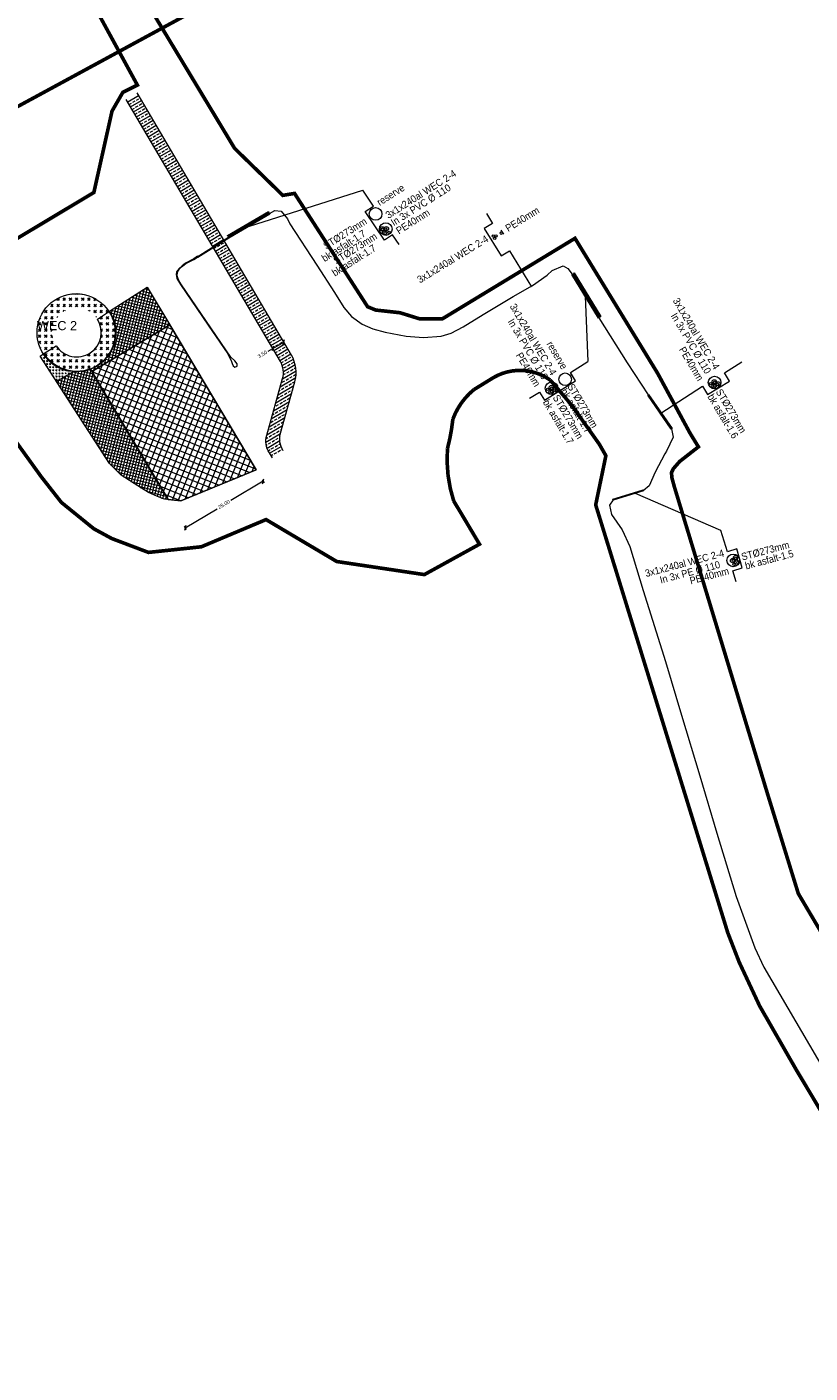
# Model space of a CAD drawing. Header units: metres. Extents: x 68442 to 71740, y 407111 to 411160.
# Tile 166 of 186: x 69482 to 69698, y 410418 to 410789. Entities that reach past the tile are written whole.
import ezdxf

# ---------------------------------------------------------------- set-up
doc = ezdxf.new("R2010")
doc.units = ezdxf.units.M
doc.linetypes.add('XX-CENTER', pattern=[8, 5, -1, 1, -1])
doc.layers.get('0').update_dxf_attribs({"lineweight": 0})
doc.layers.get('Defpoints').update_dxf_attribs({"lineweight": 0})
for name, color, linetype, lineweight in [('- van den heuvel - hs', 1, 'Continuous', 0), ('- van den heuvel - pe 40mm', 3, 'Continuous', 0), ('- van den heuvel -aanpeillijntjes en ge-explodeerde maatvoering', 7, 'Continuous', 0), ('- van den heuvel -kabel', 150, 'Continuous', 0), ('- van den heuvel -pe 110mm', 7, 'Continuous', 0), ('- van den heuvel -staal 273mm', 7, 'Continuous', 0), ('- van den heuvel -txt', 7, 'Continuous', 0), ('-REVISIE 33kV', 1, 'Continuous', 0), ('-revisie mantelbuizen', 7, 'Continuous', 0), ('MACG_alg_werkgrens', 3, 'XX-CENTER', 0), ('RS AB Boring', 30, 'Continuous', 0), ('RS AB Kabel', 224, 'Continuous', 0), ('RS AB Mantelbuis', 1, 'Continuous', 0)]:
    doc.layers.add(name, color=color, linetype=linetype, lineweight=lineweight)
for name, color, linetype, lineweight, transparency in [('MACG_n_maatvoering', 3, 'Continuous', 0, 0.8), ('MACG_n_vhr_arc_craneplatform_18', 150, 'Continuous', 0, 0.8), ('MACG_n_vhr_arc_craneplatform_18_temp', 34, 'Continuous', 0, 0.8), ('MACG_n_vhr_arc_fietspad', 10, 'Continuous', 0, 0.8), ('MACG_n_vhr_arc_gravel', 34, 'Continuous', 0, 0.8), ('MACG_n_vhr_kant_', 7, 'Continuous', 0, 0.8)]:
    doc.layers.add(name, color=color, linetype=linetype, lineweight=lineweight, transparency=transparency)
doc.styles.add('Arial', font='arial.ttf')
doc.styles.add('MACG_standaard', font='arial.ttf', dxfattribs={"height": 2})
doc.styles.get("Standard").update_dxf_attribs({"font": 'arial.ttf'})
doc.dimstyles.new('MACG_standaard', dxfattribs={"dimscale": 0, "dimtxt": 2, "dimasz": 2, "dimexe": 1, "dimexo": 0.1, "dimgap": 1, "dimtad": 0, "dimzin": 1, "dimtxsty": 'MACG_standaard', "dimcen": 0, "dimclrd": 256, "dimclre": 256, "dimclrt": 256, "dimazin": 0, "dimtfac": 1, "dimtofl": 0, "dimtmove": 1, "dimatfit": 3, "dimfxl": 1, "dimfxlon": 1, "dimtfill": 1, "dimlwd": -1, "dimlwe": -1, "dimarcsym": 0})

# ---------------------------------------------------------------- blocks, each defined once
blk = doc.blocks.new('_Oblique')
at = {"color": 0, "linetype": 'ByBlock', "lineweight": -2}
blk.add_line((-0.5, -0.5), (0.5, 0.5), dxfattribs=at)
blk = doc.blocks.new('*D173')
at = {"layer": 'Defpoints', "color": 0, "transparency": 16777216}
for p in [(69545.4, 410667.15), (69547.28, 410664), (69523, 410655.9)]:
    blk.add_point(p, dxfattribs=at)
at = {"layer": 'MACG_n_maatvoering', "transparency": 16777216}
for p, q in [((69547.28, 410664), (69538.43, 410658.71)), ((69547.02, 410664.43), (69547.54, 410663.57)), ((69525.82, 410651.18), (69534.67, 410656.46)), ((69525.56, 410651.61), (69526.07, 410650.75))]:
    blk.add_line(p, q, dxfattribs=at)
for p, rotation in [((69547.28, 410664), 30.85431243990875), ((69525.82, 410651.18), 210.8543124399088)]:
    blk.add_blockref('_Oblique', p, dxfattribs=dict(at, rotation=rotation))
at = {"layer": 'MACG_n_maatvoering', "transparency": 16777216, "insert": (69536.55, 410657.59), "char_height": 1, "attachment_point": 5, "rotation": 30.8543, "style": 'MACG_standaard', "bg_fill": 3, "box_fill_scale": 1.1, "bg_fill_color": 256, "bg_fill_true_color": 13158600, "bg_fill_transparency": 0}
blk.add_mtext('25,00', dxfattribs=at)
blk = doc.blocks.new('*D162')
at = {"layer": 'Defpoints', "color": 0, "transparency": 16777216}
for p in [(69552.95, 410702.34), (69555.07, 410698.74), (69552.05, 410696.96)]:
    blk.add_point(p, dxfattribs=at)
at = {"layer": 'MACG_n_maatvoering', "transparency": 16777216}
for p, q in [((69553.2, 410701.91), (69552.7, 410702.77)), ((69548.68, 410699.83), (69549.93, 410700.57)), ((69550.19, 410700.13), (69549.68, 410701)), ((69549.93, 410700.57), (69552.95, 410702.34))]:
    blk.add_line(p, q, dxfattribs=at)
at = {"layer": 'MACG_n_maatvoering', "transparency": 16777216, "rotation": 30.45239916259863}
blk.add_blockref('_Oblique', (69552.95, 410702.34), dxfattribs=at)
at = {"layer": 'MACG_n_maatvoering', "transparency": 16777216, "insert": (69547.13, 410698.92), "char_height": 1, "attachment_point": 5, "rotation": 30.4524, "style": 'MACG_standaard', "bg_fill": 3, "box_fill_scale": 1.1, "bg_fill_color": 256, "bg_fill_true_color": 13158600, "bg_fill_transparency": 0}
blk.add_mtext('3,50', dxfattribs=at)
at = {"layer": 'MACG_n_maatvoering', "transparency": 16777216, "rotation": 210.4523991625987}
blk.add_blockref('_Oblique', (69549.93, 410700.57), dxfattribs=at)

msp = doc.modelspace()

# ---------------------------------------------------------------- hatches: boundary and pattern name
at = {"layer": 'MACG_n_vhr_arc_craneplatform_18'}
h = msp.add_hatch(dxfattribs=at)
h.set_pattern_fill('ANSI37', color=256, angle=-66.99518, style=0)
h.set_pattern_definition([(338.0048217, (0, 0), (0.594564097, 1.47195441), []), (68.0048217, (0, 0), (-1.47195441, 0.594564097), [])])
h.paths.add_polyline_path([(69524.66, 410658.58), (69521.147, 410658.999), (69500.101, 410694.257), (69521.568, 410707.089), (69545.395, 410667.154)])
at = {"layer": 'MACG_n_vhr_arc_craneplatform_18_temp'}
h = msp.add_hatch(dxfattribs=at)
h.set_pattern_fill('ANSI37', color=256, scale=0.5, angle=30.82179, style=0)
h.set_pattern_definition([(75.82179184, (0, 0), (-0.7695712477, 0.1944200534), []), (165.82179184, (0, 0), (-0.1944200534, -0.7695712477), [])])
edge = h.paths.add_edge_path()
edge.add_line((69505.037, 410710.823), (69515.369, 410717.48))
edge.add_line((69515.369, 410717.48), (69521.572, 410707.084))
edge.add_line((69521.572, 410707.084), (69515.022, 410703.171))
edge.add_line((69515.022, 410703.171), (69500.101, 410694.257))
edge.add_line((69500.101, 410694.257), (69519.973, 410660.966))
edge.add_line((69519.973, 410660.966), (69521.147, 410658.999))
edge.add_line((69521.147, 410658.999), (69519.84, 410659.15))
edge.add_line((69519.84, 410659.15), (69518.231, 410659.844))
edge.add_line((69518.231, 410659.844), (69515.71, 410660.93))
edge.add_line((69515.71, 410660.93), (69513.816, 410662.07))
edge.add_line((69513.816, 410662.07), (69508.21, 410665.68))
edge.add_line((69508.21, 410665.68), (69505.009, 410668.862))
edge.add_line((69505.009, 410668.862), (69490.454, 410691.452))
edge.add_line((69490.454, 410691.452), (69495.189, 410694.281))
edge.add_arc((69496, 410705), 10.75, 265.67543, 303.05245)
edge.add_arc((69496, 410705), 10.75, 303.05245, 392.79485)
at = {"layer": 'MACG_n_vhr_arc_gravel'}
h = msp.add_hatch(dxfattribs=at)
h.set_pattern_fill('GOST_GLASS', color=256, scale=0.2)
h.set_pattern_definition([(45, (271, 111), (1.697056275, -2e-16), [1, -1.4]), (45, (271.4243, 111), (1.697056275, -2e-16), [0.4, -2]), (45, (271, 111.4243), (1.697056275, -2e-16), [0.4, -2])])
h.paths.add_polyline_path([(69506.75, 410705, 1), (69485.25, 410705, 1)])
h.paths.add_polyline_path([(69489.25, 410705, -1), (69502.75, 410705, -1)], flags=16)
h = msp.add_hatch(dxfattribs=at)
h.set_pattern_fill('GOST_GLASS', color=256, scale=0.2)
h.set_pattern_definition([(45, (0, 0), (0.8485281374, -9e-17), [0.5, -0.7]), (45, (0.21213, 0), (0.8485281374, -9e-17), [0.2, -1]), (45, (0, 0.21213), (0.8485281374, -9e-17), [0.2, -1])])
h.paths.add_polyline_path([(69490.454, 410691.452), (69495.189, 410694.281, -0.2349189), (69486.963, 410699.177), (69485.913, 410698.5)])

# ---------------------------------------------------------------- linework, layer by layer
at = {"layer": '- van den heuvel - hs'}
for centre in [(69580.14, 410733.359), (69580.574, 410732.63), (69581.038, 410733.465), (69610.635, 410731.544), (69611.017, 410730.92), (69611.342, 410731.571), (69671.572, 410691.212), (69626.699, 410689.627), (69626.734, 410688.674), (69627.451, 410689.126), (69671.606, 410690.258), (69672.324, 410690.711), (69677.375, 410642.83), (69676.689, 410642.243), (69677.616, 410642.017)]:
    msp.add_circle(centre, 0.326, dxfattribs=at)
at = {"layer": '- van den heuvel - pe 40mm'}
for centre in [(69581.948, 410732.554), (69612.846, 410732.329), (69625.56, 410689.287), (69670.432, 410690.872), (69676.846, 410641.119)]:
    msp.add_circle(centre, 0.326, dxfattribs=at)
at = {"layer": '- van den heuvel -aanpeillijntjes en ge-explodeerde maatvoering'}
for points in [[(69543.498, 410734.278), (69574.732, 410744.121)], [(69577.639, 410739.737), (69574.732, 410744.121)], [(69584.711, 410729.186), (69582.9, 410731.854), (69580.665, 410730.369), (69575.405, 410738.252), (69577.639, 410739.737)], [(69608.775, 410737.779), (69610.434, 410735.013), (69608.146, 410733.611), (69612.784, 410726.06), (69615.072, 410727.462)], [(69615.072, 410727.462), (69621.159, 410717.557)], [(69635.918, 410714.942), (69636.624, 410696.966)], [(69631.861, 410693.952), (69636.624, 410696.966)], [(69674.243, 410693.85), (69679.006, 410696.864)], [(69620.565, 410686.88), (69623.308, 410688.575), (69624.741, 410686.307), (69633.292, 410691.686), (69631.859, 410693.955)], [(69656.741, 410682.766), (69668.181, 410690.16), (69669.614, 410687.891), (69675.674, 410691.584), (69674.241, 410693.853)], [(69675.051, 410644.615), (69673.303, 410650.496), (69649.817, 410660.603)], [(69677.464, 410636.283), (69676.578, 410639.384), (69679.151, 410640.146), (69677.624, 410645.377), (69675.051, 410644.615)]]:
    msp.add_lwpolyline(points, dxfattribs=at)
at = {"layer": '- van den heuvel -kabel'}
msp.add_lwpolyline([(69613.506, 410732.036), (69612.825, 410733.146)], dxfattribs=at)
at = {"layer": '- van den heuvel -pe 110mm'}
for centre in [(69580.052, 410733.516), (69580.724, 410732.502), (69581.226, 410733.571), (69671.452, 410691.393), (69672.473, 410690.811), (69626.543, 410688.627), (69626.579, 410689.808), (69627.601, 410689.226), (69671.415, 410690.212), (69677.32, 410643.002), (69676.482, 410642.177), (69677.609, 410641.821)]:
    msp.add_circle(centre, 0.589, dxfattribs=at)
at = {"layer": '- van den heuvel -staal 273mm'}
for centre in [(69578.228, 410737.609), (69581.053, 410733.447), (69626.677, 410689.618), (69630.417, 410692.091), (69671.55, 410691.203), (69676.692, 410642.22)]:
    msp.add_circle(centre, 1.74, dxfattribs=at)
at = {"layer": '-REVISIE 33kV', "ltscale": 0.1}
msp.add_lwpolyline([(69631.167, 410722.552), (69632.375, 410721.025), (69639.7, 410709.005), (69647.472, 410696.665), (69653.238, 410687.823), (69659.712, 410678.478), (69660.123, 410676.181), (69658.297, 410672.272), (69657.824, 410671.608), (69655.211, 410666.527), (69653.527, 410662.768), (69651.96, 410661.501), (69643.622, 410658.908), (69642.601, 410657.436), (69643.158, 410654.841), (69646.096, 410650.606), (69648.18, 410646.052), (69651.928, 410633.948), (69657.984, 410614.399), (69662.388, 410599.629), (69667.45, 410582.883), (69672.113, 410567.116), (69677.482, 410549.644), (69682.645, 410535.582), (69685.091, 410530.196), (69723.445, 410464.651)], dxfattribs=at)
at = {"layer": '-revisie mantelbuizen', "ltscale": 0.1}
for points in [[(69548.869, 410738.009), (69537.607, 410731.403), (69537.466, 410731.644), (69548.728, 410738.251)], [(69549.129, 410737.582), (69537.867, 410730.975), (69537.725, 410731.217), (69548.987, 410737.823)], [(69537.867, 410730.975), (69529.307, 410725.589), (69529.165, 410725.831), (69537.725, 410731.217)], [(69639.58, 410708.932), (69632.255, 410720.952), (69632.495, 410721.098), (69639.82, 410709.078)], [(69640.007, 410709.193), (69632.682, 410721.213), (69632.921, 410721.359), (69640.246, 410709.339)], [(69659.597, 410678.398), (69653.123, 410687.743), (69653.353, 410687.903), (69659.827, 410678.558)], [(69652.002, 410661.367), (69643.664, 410658.774), (69643.58, 410659.042), (69651.918, 410661.635)]]:
    msp.add_lwpolyline(points, close=True, dxfattribs=at)
at = {"layer": 'MACG_alg_werkgrens', "ltscale": 10, "const_width": 1, "flags": 128}
msp.add_lwpolyline([(69468.207, 410724.054), (69445.018, 410763.758), (69410.51, 410746.374), (69391.667, 410737.222), (69365.727, 410725.277), (69345.267, 410716.38), (69315.385, 410704.088), (69281.051, 410691.03), (69264.1, 410684.91), (69252.631, 410680.955), (69232.539, 410674.335), (69226.288, 410672.312), (69231.923, 410654.993), (69239.192, 410630.452), (69225.31, 410626.34), (69213.37, 410623.02), (69197.1, 410618.89), (69169.71, 410611.81), (69153.929, 410607.813), (69119.38, 410600.65), (69044.01, 410587.14), (69038.91, 410583.87), (69037, 410582.13), (69034.69, 410579.4), (69032.1, 410574.79), (69025.25, 410561.14), (69006.811, 410524.697), (68993.74, 410499.24), (68990.46, 410493.99), (68985.64, 410487.43), (68980.15, 410481.68), (68983.857, 410477.201), (68976.383, 410470.52), (69009.705, 410433.242), (69066.303, 410483.515), (69081.67, 410509.375), (69086.554, 410515.465), (69098.475, 410511.444), (69124.219, 410533.645), (69141.79, 410549.77), (69154.92, 410561.36), (69164.848, 410567.025), (69195.701, 410584.667, 0.9752874), (69254.73, 410601.856), (69273.281, 410612.545), (69265.7, 410636.971), (69295.012, 410647.331), (69309.569, 410653.286), (69325.24, 410659.54), (69348.315, 410669.295), (69373.471, 410680.472), (69397.192, 410690.963), (69414.397, 410698.196), (69423.285, 410702.185), (69433.976, 410704.108), (69438.863, 410704.341), (69447.939, 410702.658), (69455.8, 410699.584), (69460.605, 410696.232), (69470.472, 410685.982), (69476.25, 410679.091), (69486.191, 410665.288), (69491.751, 410658.194), (69500.692, 410650.931), (69505.624, 410648.248), (69515.728, 410644.423), (69530.287, 410645.972), (69548.084, 410653.462), (69567.546, 410641.915), (69591.657, 410638.314), (69606.834, 410646.685), (69601.573, 410655.533), (69599.74, 410658.57, -0.097345), (69598.02, 410673.004, 0.0378632), (69599.51, 410681.13, -0.1333057), (69605.29, 410689.24), (69610.73, 410692.59, -0.2952398), (69626.31, 410691.87), (69632.1, 410685.1), (69639.81, 410674.22), (69641.62, 410671.06), (69638.815, 410657.508), (69655.039, 410604.933), (69666.621, 410567.403), (69675.171, 410539.695), (69678.304, 410531.616), (69683.937, 410519.55), (69693.997, 410502.003), (69715.768, 410465.562), (69732.291, 410438.391), (69745.606, 410416.521), (69752.284, 410405.492), (69769.946, 410376.343), (69786.267, 410349.353), (69796.79, 410331.868), (69807.949, 410313.381), (69821.279, 410291.542), (69835.032, 410268.937), (69855.977, 410234.251), (69872.629, 410206.842), (69890.271, 410177.658), (69900.347, 410160.907), (69901.487, 410158.675), (69896.946, 410155.944), (69911.808, 410131.596, 0.0972504), (69926.22, 410128.604), (69939.502, 410127.946, -0.3270617), (69966.266, 410111.217), (69985.444, 410061.278), (69989.702, 410051.98), (69994.739, 410043.296), (70004.595, 410028.377), (70024.461, 409998.883), (70056.479, 409951.306), (70092.629, 409897.201), (70118.804, 409856.759), (70134.791, 409830.325), (70155.822, 409792.664), (70175.214, 409753.989), (70188.991, 409723.534), (70203.708, 409687.034), (70218.082, 409646.22), (70228.947, 409611.389), (70238.397, 409575.265), (70246.858, 409538.037), (70256.697, 409481.36), (70263.123, 409416.696), (70265.499, 409348.692), (70264.533, 409312.732), (70262.712, 409293.596), (70262.041, 409279.588, -0.4196235), (70237.455, 409251.795), (70223.924, 409251.693), (70223.896, 409251.692), (70193.165, 409250.14), (70167.123, 409264.37), (70140.672, 409269.787), (70102.465, 409277.613), (70087.77, 409280.622), (70076.27, 409289.407), (70076.709, 409309.217), (70066.711, 409309.439), (70028.718, 409310.281), (69996.927, 409310.381), (69996.707, 409302.015, 1.0223604), (70016.345, 409254.419), (70045.608, 409254.16), (70075.722, 409254.053), (70107.352, 409247.5), (70107.9, 409236.1), (70108.49, 409220.64), (70109.082, 409195.361), (70110.8, 409155.33), (70112.657, 409100.871), (70088.943, 409093.363), (70083.942, 409090.985), (70074.777, 409089.132), (70057.2, 409085.25), (70045.805, 409082.904), (70034.524, 409080.582), (70023.742, 409078.363), (70014.96, 409076.555), (70004.837, 409074.911), (69996.711, 409074.444), (69985.02, 409073.818), (69973.154, 409073.599), (69958.806, 409073.385), (69932.264, 409072.451), (69866.228, 409076.798), (69861.521, 409084.534), (69796.654, 409089.224), (69748.814, 409092.667), (69750.297, 409112.311), (69694.934, 409116.49, 0.9057946), (69648.845, 409094.078), (69624.584, 409093.872), (69585.902, 409092.54), (69529.319, 409090.82), (69467.169, 409088.931), (69410.649, 409087.204), (69375.772, 409086.099), (69352.851, 409104.513), (69352.31, 409121.883), (69294.344, 409119.895), (69295.477, 409083.546), (69288.457, 409083.327), (69220.514, 409081.171), (69160.303, 409079.224), (69133.532, 409078.359), (69097.114, 409077.182), (69079.24, 409076.599), (69043.746, 409075.458), (69008.485, 409074.376), (68985, 409092.602), (68984.29, 409110.278), (68926.337, 409107.953), (68927.854, 409070.125), (68922.819, 409069.424), (68908.143, 409065.558), (68898.991, 409063.147), (68889.025, 409059.21), (68879.39, 409055.402), (68853.716, 409041.515), (68784.241, 409002.877), (68690.792, 408950.671), (68634.582, 408919.316), (68605.749, 408924.188), (68596.823, 408940.142), (68591.849, 408937.269), (68546.26, 408911.724), (68577.271, 408856.288), (68598.847, 408854.489), (68632.13, 408873.114), (68635.037, 408888.523), (68655.306, 408899.833), (68648.654, 408911.784), (68655.275, 408915.374), (68708.755, 408945.104), (68758.396, 408972.945), (68803.764, 408998.253), (68824.877, 409010.035), (68860.537, 409030.084), (68885.336, 409043.17), (68903.482, 409050.316), (68925.812, 409056.175), (68932.36, 409057.083), (68933.566, 409048.377), (68947.049, 409033.253), (68985.2, 409034.453), (68997.406, 409050.011), (69013.92, 409050.526), (69013.59, 409061.004), (69059.754, 409062.481), (69126.266, 409064.661), (69181.764, 409066.451), (69253.042, 409068.721), (69299.011, 409070.167), (69301.135, 409060.091), (69314.614, 409044.964), (69352.766, 409046.154), (69364.979, 409061.714), (69381.038, 409062.219), (69380.697, 409072.854), (69492.882, 409076.431), (69548.431, 409078.161), (69630.694, 409080.5), (69630.694, 409080.5), (69654.369, 409080.671), (69653.733, 409075.025), (69704.602, 409073.983), (69742.146, 409070.755), (69879.56, 409059.754), (69883.08, 409041.89), (69885.54, 408968.13), (69901.9, 408953.06), (69901.9, 408953.06), (69904.52, 408928.16), (69914.901, 408898.675), (69919.764, 408899.04), (69922.331, 408911.13), (69918.347, 408959.184), (69921.152, 408963.146), (69925.436, 408965.11), (70038.772, 408992.194), (70102.659, 409007.273), (70144.741, 409017.219), (70178.356, 409024.481), (70202.479, 409026.381), (70230.787, 409027.221), (70290.98, 409028.873, 1.5305015), (70337.18, 409019.389), (70346.24, 409081.09), (70355.131, 409093.832), (70368.208, 409102.835), (70477.252, 409107.53), (70533.86, 409109.6), (70639.082, 409034.237), (70678.381, 409035.527), (70780.178, 409115.063), (70833.959, 409116.727), (70850.184, 409119.148), (70864.3, 409119.571), (70913.124, 409121.071), (70966.194, 409122.861), (71052.4, 409125.461), (71091.998, 409126.677), (71182.629, 409129.546), (71197.809, 409129.6), (71208.91, 409129.103), (71246.183, 409126.3), (71276.102, 409122.311), (71303.555, 409117.99), (71325.803, 409113.701), (71409.434, 409090.575), (71435.945, 409080.729), (71455.23, 409072.654), (71458.59, 409060.161), (71529.635, 409023.048), (71558.237, 409072.489), (71513.679, 409098.123), (71470.672, 409081.289), (71429.619, 409097.412), (71395.97, 409109.384), (71364.518, 409118.302), (71317.667, 409127.982), (71272.749, 409136.114), (71231.576, 409140.281), (71215.154, 409141.436), (71214.91, 409152.277), (71197.701, 409154.59, 0.7497293), (71149.483, 409165.492), (71090.864, 409163.697), (71091.344, 409147.207), (70997.452, 409144.117), (70941.209, 409139.392), (70845.679, 409136.79), (70843.185, 409136.664), (70840.978, 409186), (70834.11, 409192.101), (70826.67, 409196.525), (70690.65, 409192.079), (70635.75, 409190.738), (70619.672, 409189.357), (70606.741, 409184.164), (70598.24, 409178.982), (70572.839, 409163.112), (70553.425, 409151.048), (70549.21, 409148.59), (70544.469, 409145.826), (70539.623, 409143.063), (70529.202, 409138.275), (70522.797, 409135.37), (70509.243, 409130.693), (70499.409, 409127.938), (70491.236, 409125.825), (70476.29, 409123.218), (70462.044, 409125.338), (70392.249, 409121.812), (70392.249, 409121.812), (70369.162, 409120.646), (70349.69, 409108.093), (70315.353, 409114.077), (70310.999, 409105.631), (70298.503, 409107.158), (70288.165, 409108.761), (70275.821, 409110.676), (70267.755, 409111.764), (70262.713, 409112.435), (70246.874, 409113.982), (70244.628, 409113.891), (70233.263, 409113.615), (70229.074, 409113.603), (70227.631, 409113.798), (70221.736, 409113.757), (70211.809, 409113.465), (70207.341, 409113.32), (70200.978, 409112.981), (70190.539, 409112.508), (70179.729, 409112.19), (70161.498, 409111.651), (70152.479, 409111.377), (70148.843, 409111.266), (70144.36, 409110.95), (70140.94, 409110.66), (70139.537, 409110.029), (70138.875, 409109.731), (70136.94, 409108.86), (70136.599, 409108.452), (70118.008, 409102.565), (70116.837, 409102.195), (70115.37, 409150.37), (70113.55, 409195.79), (70112.69, 409232.67), (70112.89, 409240.48), (70115.281, 409245.857), (70163.843, 409235.795), (70190.773, 409234.288), (70200.435, 409234.2), (70205.911, 409234.174), (70224.538, 409235.078), (70238.156, 409235.784), (70251.996, 409236.798), (70260.325, 409237.903), (70269.17, 409239.57), (70292.006, 409244.161), (70303.4, 409248.902), (70322.487, 409249.606), (70399.562, 409251.819), (70418.136, 409254.394), (70456.167, 409255.602), (70468.962, 409256.513), (70481.282, 409260.831), (70495.096, 409270.952), (70507.8, 409290.421), (70511.222, 409306.681), (70510.989, 409332.078), (70510.029, 409346.032), (70509.92, 409354.473), (70509.442, 409370.039), (70512.01, 409407.98), (70515.894, 409416.387), (70520.955, 409424.045), (70524.633, 409427.731), (70533.657, 409434.05), (70542.208, 409438.289), (70561.574, 409440.973), (70592.721, 409443.542), (70600.321, 409443.761), (70688.864, 409446.611), (70734.963, 409448.111), (70820.878, 409450.74), (70866.086, 409451.086), (70865.811, 409444.265), (70928.612, 409436.905, 1.4424932), (70933.411, 409484.893), (70891.283, 409498.662), (70874.73, 409500.693), (70873.239, 409488.516), (70851.546, 409492.367), (70851.546, 409492.367), (70849.042, 409471.917), (70802.509, 409471.712), (70763.75, 409471.541), (70758.867, 409471.52), (70758.895, 409465.35), (70732.734, 409465.434), (70632.338, 409461.546), (70589.83, 409460.506), (70573.221, 409460.099), (70553.835, 409463.812), (70541.021, 409460.973), (70492.85, 409449.594), (70456.076, 409445.113), (70455.784, 409447.511), (70394.632, 409440.122, 0.2324517), (70372.55, 409434.807), (70275.762, 409423.174), (70274.413, 409438.446), (70272.367, 409460.206), (70268.817, 409487.859), (70265.684, 409508.802), (70263.606, 409520.033), (70258.384, 409546.852), (70254.869, 409562.401), (70251.321, 409577.875), (70243.268, 409608.374), (70240.102, 409619.564), (70234.36, 409638.499), (70229.65, 409653.094), (70226.003, 409663.926), (70222.112, 409674.926), (70217.281, 409688.41), (70212.9, 409700.271), (70208.152, 409711.589), (70200.717, 409729.314), (70193.135, 409746.509), (70185.52, 409762.522), (70177.762, 409778.568), (70168.721, 409795.99), (70161.477, 409809.613), (70154.534, 409822.67), (70147.278, 409835.21), (70140.095, 409847.265), (70133.437, 409858.439), (70128.378, 409866.675), (70123.935, 409873.473), (70118.249, 409882.175), (70107.664, 409898.373), (70097.951, 409913.229), (70090.265, 409924.725), (70078.821, 409941.842), (70069.96, 409955.094), (70064.81, 409962.798), (70058.681, 409971.965), (70052.837, 409980.706), (70048.58, 409987.072), (70044.589, 409993.043), (70041.05, 409998.327), (70037.929, 410002.964), (70034.979, 410007.32), (70028.729, 410016.548), (70020.374, 410028.885), (70012.458, 410040.573), (70007.156, 410048.444), (70003.712, 410054.038), (70001.721, 410057.718), (69998.22, 410065.484), (69994.446, 410074.596), (69985.76, 410097.656), (69977.56, 410119.252), (69971.939, 410133.89), (69970.405, 410137.071), (69968.418, 410140.274), (69965.55, 410143.385), (69963.651, 410144.566), (69961.935, 410145.633), (69960.3, 410146.649), (69956.847, 410147.657), (69953.858, 410148.53), (69949.786, 410148.53), (69948.309, 410148.53), (69946.184, 410148.53), (69944.737, 410148.2), (69942.912, 410147.783), (69941.445, 410147.448), (69939.739, 410146.951), (69938.406, 410146.5), (69937.232, 410146.103), (69936.119, 410145.726), (69933.416, 410149.368), (69930.953, 410152.968), (69920.552, 410169.809), (69910.98, 410185.527), (69896.063, 410210.156), (69886.826, 410225.415), (69873.622, 410247.266), (69860.177, 410269.639), (69852.171, 410282.955), (69839.363, 410304.146), (69813.69, 410346.413), (69808.286, 410355.362), (69793.789, 410379.353), (69782.484, 410397.957), (69775.858, 410408.846, 0.8745156), (69774.189, 410470.168), (69767.981, 410480.58), (69767.981, 410480.58), (69755.692, 410501.058), (69748.716, 410512.783), (69726.083, 410499.237), (69705.95, 410531.26), (69694.583, 410550.481), (69686.117, 410577.921), (69680.004, 410598.064), (69679.1, 410601.047), (69677.321, 410606.916), (69676.34, 410610.153), (69674.597, 410615.904), (69673.289, 410620.221), (69671.241, 410626.975), (69669.519, 410632.654), (69668.001, 410637.656), (69666.297, 410643.274), (69664.898, 410647.886), (69663.031, 410654.04), (69661.438, 410659.289), (69660.85, 410661.228), (69660.435, 410662.597), (69659.785, 410665.004), (69659.683, 410666.362), (69659.691, 410666.423), (69660.193, 410667.48), (69661.251, 410668.69), (69661.926, 410669.462), (69663.101, 410670.379), (69667.086, 410673.489), (69664.774, 410677.266), (69655.858, 410693.749), (69633.121, 410730.906), (69596.646, 410708.756), (69590.408, 410708.719), (69584.973, 410710.412), (69578.268, 410711.154), (69576.048, 410712.062), (69555.926, 410743.272), (69552.703, 410742.735), (69539.433, 410755.682), (69495.759, 410828.138), (69486.78, 410843.051, -0.3330783), (69489.899, 410874.089), (69516.311, 410899.388), (69534.636, 410914.58), (69635.845, 410998.451), (69671.829, 411027.395), (69684.962, 411035.551), (69701.88, 411041.337), (69710.644, 411042.042), (69721.391, 411039.584), (69739.366, 411030.606), (69747.079, 411023.55), (69748.392, 411022.353), (69751.418, 411018.172), (69754.081, 411011.952), (69754.233, 411006.696), (69753.494, 411004.64), (69751.294, 411001.35), (69740.196, 410989.217), (69720.191, 410967.348), (69714.008, 410960.915), (69732.078, 410943.547), (69734.907, 410943.527, -0.3656088), (69768.346, 410946.118), (69772.533, 410941.551), (69785.47, 410954.54), (69781.03, 410959.77, -0.3221583), (69777.15, 410981.66), (69779.87, 410993.92), (69809.29, 411027.131), (69790.438, 411042.907), (69787.621, 411042.652, -0.3651736), (69754.625, 411036.809), (69738.667, 411046.033), (69723.371, 411052.17), (69711.176, 411054.442), (69699.753, 411054.337), (69687.166, 411050.369), (69674.9, 411044.206), (69657.89, 411031.37), (69640.751, 411017.221), (69601.612, 410984.775), (69554.377, 410946.003), (69530.01, 410925.805), (69508.643, 410908.39), (69483.119, 410889.497), (69471.453, 410881.713), (69455.617, 410869.813), (69467.477, 410849.766), (69472.823, 410843.747), (69483.013, 410827.46), (69512.676, 410773.098), (69508.681, 410771.114), (69505.699, 410765.939), (69500.7, 410743.524)], format="xyb", close=True, dxfattribs=at)
at = {"layer": 'MACG_n_vhr_kant_'}
msp.add_lwpolyline([(69505.037, 410710.823), (69515.369, 410717.48), (69521.572, 410707.084), (69500.101, 410694.257), (69519.973, 410660.966), (69521.147, 410658.999), (69519.84, 410659.15), (69518.231, 410659.844), (69515.71, 410660.93), (69513.816, 410662.07), (69508.21, 410665.68), (69505.009, 410668.862), (69485.913, 410698.5), (69486.963, 410699.177, 0.415531), (69501.863, 410695.99, 0.4128973)], format="xyb", close=True, dxfattribs=at)
msp.add_lwpolyline([(69490.326, 410701.344, 0.4159688), (69499.69, 410699.348, 0.4124605), (69501.674, 410708.656), (69505.037, 410710.823, -0.4128973), (69501.863, 410695.99, -0.415531), (69486.963, 410699.177)], format="xyb", dxfattribs=at)
msp.add_lwpolyline([(69524.66, 410658.58), (69521.147, 410658.999), (69500.101, 410694.257), (69521.568, 410707.089), (69545.395, 410667.154)], close=True, dxfattribs=at)
for points in [[(69521.572, 410707.084), (69500.101, 410694.257), (69500.101, 410694.257), (69521.147, 410658.999), (69524.66, 410658.58), (69545.395, 410667.154), (69521.572, 410707.084)], [(69486.963, 410699.177), (69490.326, 410701.344)], [(69495.189, 410694.281), (69490.454, 410691.452)]]:
    msp.add_lwpolyline(points, dxfattribs=at)
msp.add_circle((69495.82, 410704.894), 10.75, dxfattribs=at)
at = {"layer": 'RS AB Boring', "ltscale": 0.1}
msp.add_line((69549.058, 410737.702), (69537.796, 410731.096), dxfattribs=at)
at = {"layer": 'RS AB Kabel', "ltscale": 0.1}
msp.add_lwpolyline([(69529.236, 410726.03), (69528.227, 410725.294), (69525.963, 410724.108), (69525.003, 410723.334), (69524.161, 410722.551), (69523.477, 410721.639), (69523.373, 410720.967), (69523.57, 410719.886), (69524.56, 410718.162), (69532.177, 410707.023), (69537.617, 410699.061), (69538.573, 410697.008), (69538.724, 410696.405), (69539.034, 410695.784), (69539.523, 410695.474), (69540.136, 410695.743), (69540.164, 410696.36), (69539.467, 410697.183), (69538.438, 410698.193), (69531.714, 410708.042), (69524.607, 410718.396), (69523.964, 410719.487), (69523.626, 410720.568), (69523.717, 410721.602), (69524.27, 410722.459), (69525.125, 410723.243), (69526.031, 410723.971), (69527.621, 410724.757), (69528.184, 410725.08), (69529.236, 410725.71)], dxfattribs=at)
at = {"layer": 'RS AB Mantelbuis', "ltscale": 0.1}
msp.add_line((69537.796, 410731.096), (69529.236, 410725.71), dxfattribs=at)

# ---------------------------------------------------------------- texts
at = {"layer": '- van den heuvel -txt', "width": 0.9}
for s, rotation, p in [('3x1x240al WEC 2-4', 32.40912, (69581.78, 410736.229)), ('reserve', 32.40912, (69579.375, 410739.772)), ('In 3x PVC %%C 110', 32.40912, (69583.264, 410734.212)), ('ST%%C273mm', 32.40912, (69564.628, 410727.773)), ('PE40mm', 32.40912, (69584.674, 410731.928)), ('PE40mm', 31.55327, (69614.734, 410732.632)), ('bk asfalt-1.7', 32.40912, (69564.198, 410724.338)), ('bk asfalt-1.7', 32.40912, (69567.029, 410720.337)), ('ST%%C273mm', 32.40912, (69567.437, 410723.634)), ('3x1x240al WEC 2-4', 31.55327, (69590.466, 410718.476)), ('3x1x240al WEC 2-4', 300.64203, (69659.949, 410713.77)), ('3x1x240al WEC 2-4', 300.64203, (69615.076, 410712.185)), ('In 3x PVC %%C 110', 300.64203, (69659.387, 410709.597)), ('In 3x PVC %%C 110', 300.64203, (69614.515, 410708.012)), ('PE40mm', 300.64203, (69616.768, 410698.713)), ('reserve', 300.64203, (69625.201, 410701.798)), ('PE40mm', 300.64203, (69661.641, 410700.298)), ('ST%%C273mm', 300.64203, (69626.903, 410687.092)), ('bk asfalt-1.7', 300.64203, (69629.092, 410688.808)), ('ST%%C273mm', 300.64203, (69630.953, 410690.118)), ('bk asfalt-1.6', 300.64203, (69669.503, 410687.321)), ('ST%%C273mm', 300.64203, (69671.776, 410688.677)), ('bk asfalt-1.7', 300.64203, (69624.186, 410685.781)), ('ST%%C273mm', 14.86887, (69679.196, 410642.192)), ('3x1x240al WEC 2-4', 14.86887, (69652.721, 410637.63)), ('bk asfalt-1.5', 14.86887, (69680.223, 410639.728)), ('In 3x PE %%C 110', 14.86887, (69656.764, 410635.841)), ('PE 40mm', 14.86887, (69665.005, 410635.6))]:
    msp.add_text(s, height=2, rotation=rotation, dxfattribs=at).set_placement(p)
at = {"style": 'Arial'}
msp.add_text('WEC 2', height=2.5, dxfattribs=at).set_placement((69485.025, 410705.616))

# ---------------------------------------------------------------- next in the draw order: dimensions: what is measured, and where the dimension line sits
at = {"layer": 'MACG_n_maatvoering'}
dim = msp.add_linear_dim(base=(69552.95, 410702.339), p1=(69552.05, 410696.964), p2=(69555.067, 410698.738), angle=30.4524, dimstyle='MACG_standaard', override={"dimblk1": 'Oblique', "dimblk2": 'Oblique', "dimsah": 1}, dxfattribs=at)
dim.commit()
dim.dimension.update_dxf_attribs({"geometry": '*D162', "text_midpoint": (69547.468, 410698.347), "dimtype": 161})
dim = msp.add_linear_dim(base=(69547.28, 410663.999), p1=(69522.999, 410655.898), p2=(69545.395, 410667.154), angle=30.85431, dimstyle='MACG_standaard', override={"dimblk1": 'Oblique', "dimblk2": 'Oblique', "dimsah": 1}, dxfattribs=at)
dim.commit()
dim.dimension.update_dxf_attribs({"geometry": '*D173', "text_midpoint": (69536.549, 410657.588)})

# ---------------------------------------------------------------- next in the draw order: hatches: boundary and pattern name
at = {"layer": 'MACG_n_vhr_arc_fietspad'}
h = msp.add_hatch(dxfattribs=at)
h.set_pattern_fill('BRASS', color=256, scale=0.5, angle=30.4524)
h.set_pattern_definition([(30.4524, (69523.9654, 410714.0584), (-0.80458, 1.368505), []), (30.4524, (69523.563, 410714.7427), (-0.80458, 1.368505), [0.79375, -0.396875])])
edge = h.paths.add_edge_path()
edge.add_line((69555.067, 410698.738), (69512.63, 410770.92))
edge.add_line((69512.63, 410770.92), (69509.613, 410769.146))
edge.add_line((69509.613, 410769.146), (69552.05, 410696.964))
edge.add_arc((69546.878, 410693.924), 6, -15.69195, 30.4524, ccw=False)
edge.add_line((69552.654, 410692.301), (69548.273, 410676.704))
edge.add_arc((69554.049, 410675.081), 6, 164.30805, 212.77488)
edge.add_line((69549.004, 410671.833), (69549.867, 410670.493))
edge.add_line((69549.867, 410670.493), (69552.8, 410672.403))
edge.add_line((69552.8, 410672.403), (69552.14, 410673.791))
edge.add_arc((69557.845, 410675.651), 6, 164.30805, 198.06285, ccw=False)
edge.add_line((69552.068, 410677.274), (69556.024, 410691.354))
edge.add_arc((69546.878, 410693.924), 9.5, 344.30805, 390.4524)

# ---------------------------------------------------------------- next in the draw order: linework, layer by layer
at = {"layer": 'MACG_alg_werkgrens', "ltscale": 10, "const_width": 1, "flags": 128}
msp.add_lwpolyline([(69927.775, 411146.701), (69958.643, 411121.124), (69929.538, 411089.963), (69916.308, 411072.618), (69900.727, 411054.98), (69886.027, 411023.818, -0.1304961), (69898.962, 410988.834), (69896.901, 410882.413, -0.1852686), (69878.968, 410842.138), (69880.728, 410694.853), (69881.903, 410644.876), (69880.138, 410589.608), (69881.019, 410569.617), (69883.077, 410559.328), (69884.841, 410552.566), (69884.841, 410541.983), (69883.37, 410513.761), (69882.488, 410502.59), (69880.136, 410490.536, -0.3312528), (69870.432, 410397.345), (69869.256, 410384.115), (69866.022, 410372.944), (69862.2, 410365.595), (69853.38, 410353.836), (69843.091, 410345.016), (69846.619, 410343.253), (69848.088, 410336.491), (69850.44, 410325.32), (69853.086, 410322.38), (69856.907, 410317.088), (69867.784, 410294.157), (69879.249, 410272.402), (69895.711, 410244.474), (69904.53, 410231.244), (69908.646, 410231.244), (69913.35, 410225.071), (69915.113, 410217.133), (69922.757, 410204.786), (69930.988, 410194.496), (69939.219, 410191.85), (69944.217, 410188.616), (69952.742, 410174.505), (69955.976, 410172.447), (69964.207, 410170.977), (69973.321, 410168.037), (69983.022, 410161.569), (69986.549, 410155.101), (69992.429, 410145.694), (69999.778, 410128.643), (70015.652, 410089.837), (70028.293, 410081.017), (70036.23, 410051.325), (70040.64, 410046.621), (70046.519, 410032.216), (70065.333, 410003.699), (70094.73, 409960.777), (70121.482, 409920.795), (70148.821, 409878.168), (70173.514, 409835.54), (70202.911, 409780.859), (70218.197, 409746.168), (70235.541, 409703.541), (70265.526, 409617.11), (70280.811, 409555.667), (70297.273, 409515.097), (70304.329, 409504.808), (70329.022, 409480.701), (70336.666, 409479.231), (70378.999, 409490.401), (70419.275, 409495.104), (70435.15, 409496.868), (70457.493, 409507.156), (70527.755, 409521.56), (70627.121, 409534.199), (70683.565, 409538.019), (70782.049, 409538.899), (70836.729, 409535.37), (70895.525, 409526.549), (70924.924, 409555.065), (70938.741, 409563.296), (70955.792, 409567.705), (70972.549, 409567.705), (70984.308, 409564.765), (71012.53, 409552.123), (71048.101, 409530.368), (71051.335, 409527.428), (71092.786, 409505.966), (71103.369, 409498.029), (71138.94, 409472.157), (71173.923, 409442.464), (71186.858, 409424.237), (71195.677, 409403.071), (71197.734, 409377.788), (71192.736, 409348.684), (71186.856, 409334.279), (71178.624, 409321.932), (71167.159, 409309.879), (71155.105, 409301.06), (71135.115, 409293.123), (71135.114, 409285.185), (71161.573, 409285.185), (71185.385, 409280.775), (71196.262, 409276.071), (71259.174, 409246.377), (71279.458, 409234.323), (71292.393, 409229.032), (71334.726, 409215.507), (71372.649, 409207.275), (71419.098, 409194.045), (71441.147, 409186.401), (71485.243, 409167.291), (71505.822, 409156.707, -0.2494956), (71561.678, 409149.945), (71583.726, 409135.245), (71591.076, 409129.953, -0.2193222), (71613.123, 409085.268), (71705.726, 409016.18, -0.6701261), (71666.035, 408863.311), (71668.678, 408758.359, -0.5566509), (71718.065, 408643.118, -0.2719733), (71681.61, 408593.729), (71644.274, 408582.265, -0.2175824), (71593.416, 408591.674), (71550.788, 408580.797), (71515.216, 408574.624), (71484.348, 408571.685), (71452.304, 408570.51), (71266.508, 408564.635, -0.2368532), (71219.176, 408537.883), (71180.371, 408537.296, -0.2044236), (71138.92, 408559.346), (71067.776, 408556.996), (71017.8, 408555.527), (70967.235, 408556.41), (70931.369, 408560.526), (70900.501, 408566.113), (70869.634, 408574.345), (70822.891, 408585.517, -0.1708558), (70792.61, 408566.703), (70781.733, 408564.352), (70737.93, 408564.059, -0.2111859), (70700.889, 408585.814), (70660.319, 408586.403), (70584.472, 408580.819), (70528.615, 408577.292), (70509.507, 408576.411), (70484.518, 408573.472), (70434.835, 408566.711), (70432.189, 408560.244), (70433.364, 408517.616), (70434.539, 408467.639), (70435.714, 408417.663), (70440.122, 408359.16), (70445.119, 408328.88), (70448.941, 408310.653), (70456.289, 408280.961), (70463.05, 408257.442), (70473.339, 408228.632), (70479.806, 408211.581), (70492.153, 408183.652), (70497.444, 408172.481), (70511.849, 408145.434), (70527.429, 408119.27), (70551.535, 408083.697), (70571.525, 408057.827), (70586.518, 408040.481), (70615.915, 408010.201), (70655.602, 407975.804), (70677.356, 407959.047), (70697.934, 407944.935), (70721.159, 407930.235), (70774.957, 407901.13), (70774.957, 407901.13), (70784.364, 407895.544), (70794.359, 407885.549), (70805.824, 407872.025), (70830.517, 407833.513), (70993.087, 407742.669), (71046.003, 407716.21), (71057.174, 407718.855), (71074.519, 407718.267), (71108.621, 407703.861), (71120.086, 407698.569), (71139.782, 407681.224), (71146.25, 407672.404), (71219.45, 407648.884), (71265.311, 407634.184), (71271.485, 407631.244), (71287.653, 407623.306), (71317.639, 407607.431), (71333.22, 407603.609), (71346.155, 407599.787), (71377.023, 407579.795), (71438.464, 407537.167), (71446.107, 407531.875), (71455.809, 407528.935), (71467.274, 407522.467), (71480.209, 407510.707), (71495.201, 407496.302), (71505.196, 407484.542), (71511.37, 407470.725), (71513.721, 407461.024), (71514.309, 407450.146), (71511.369, 407434.272), (71507.253, 407422.806), (71493.729, 407400.17), (71481.382, 407380.18), (71471.092, 407368.127), (71451.689, 407357.25), (71426.113, 407354.311), (71420.233, 407355.193), (71404.652, 407360.485), (71370.845, 407378.124), (71322.632, 407403.702), (71299.114, 407420.459), (71249.726, 407444.273), (71234.733, 407431.044), (71200.629, 407359.313), (71208.273, 407354.903), (71219.444, 407344.026), (71230.32, 407322.565), (71232.084, 407316.685), (71232.672, 407298.458), (71216.796, 407255.832), (71191.806, 407211.441), (71163.877, 407178.516), (71127.423, 407148.53), (71084.501, 407123.543), (71017.473, 407111.197), (70985.429, 407111.786), (70941.92, 407116.785), (70892.238, 407133.249), (70846.083, 407160.002), (70804.045, 407187.637), (70599.731, 407331.399), (70475.379, 407415.48), (70310.752, 407529.548), (70186.988, 407614.218), (70063.224, 407698.887), (69980.028, 407754.745), (69897.715, 407811.486), (69837.744, 407856.76), (69818.929, 407872.929), (69802.173, 407891.745), (69788.65, 407912.617), (69784.534, 407920.849), (69774.834, 407946.72), (69770.718, 407967.592), (69769.249, 407997.872), (69771.895, 408019.333), (69779.54, 408046.379), (69793.945, 408079.893), (69828.049, 408146.626), (69860.094, 408196.308), (69938.001, 408311.841), (69991.214, 408391.508, -0.2266228), (70039.721, 408412.38), (70024.729, 408460.887), (69997.389, 408480.878), (70024.142, 408517.919), (69993.275, 408539.675), (69960.936, 408497.93, -0.1918236), (69923.012, 408470.885), (69876.267, 408403.27), (69848.338, 408365.641), (69840.694, 408349.472), (69820.703, 408324.19), (69799.83, 408297.145), (69786.894, 408275.978), (69764.845, 408249.226), (69754.849, 408233.94), (69746.618, 408221.593), (69734.564, 408209.246), (69722.805, 408202.484), (69716.043, 408199.839), (69704.284, 408197.487), (69691.829, 408197.487), (69684.339, 408197.488), (69669.3, 408203.955), (69662.245, 408208.365), (69641.665, 408176.322), (69625.202, 408151.628), (69617.264, 408144.278), (69598.155, 408117.233), (69589.923, 408103.416), (69585.219, 408095.772), (69574.048, 408083.719), (69571.107, 408072.548), (69563.464, 408062.847), (69560.524, 408059.907), (69545.825, 408050.5), (69529.361, 408043.739), (69527.598, 408054.028), (69523.482, 408061.084), (69520.248, 408062.848), (69502.904, 408063.73), (69494.672, 408073.138), (69486.735, 408077.548), (69476.446, 408084.309), (69460.865, 408090.777), (69438.816, 408097.539), (69422.942, 408102.244), (69413.828, 408103.714), (69395.602, 408113.121), (69374.141, 408116.944), (69348.565, 408121.354), (69344.155, 408121.06), (69332.984, 408125.764), (69300.646, 408131.938), (69295.942, 408120.767), (69290.356, 408111.948), (69284.477, 408105.774), (69277.715, 408099.601), (69264.78, 408092.84), (69257.724, 408090.488), (69249.198, 408088.724), (69246.259, 408088.43), (69237.439, 408088.431), (69223.622, 408091.077), (69200.692, 408097.545), (69174.821, 408101.955), (69141.014, 408111.069), (69121.317, 408118.125), (69114.538, 408118.125), (69108.676, 408118.714), (69100.151, 408120.478), (69063.403, 408128.71), (69032.829, 408139), (69023.422, 408141.058), (69004.019, 408143.998), (68994.906, 408145.468), (68984.323, 408148.702), (68973.152, 408153.112), (68933.758, 408161.345), (68874.668, 408175.163), (68826.162, 408186.335), (68777.361, 408197.802), (68723.269, 408210.15), (68690.343, 408215.737), (68667.707, 408223.381), (68618.612, 408233.377), (68613.614, 408233.671), (68585.098, 408242.491), (68572.751, 408245.137), (68559.228, 408250.135), (68542.471, 408258.073), (68524.833, 408270.127), (68515.72, 408277.771), (68499.845, 408293.058), (68493.378, 408301.29), (68490.732, 408306.287), (68478.385, 408331.57), (68468.096, 408355.971), (68463.687, 408373.316), (68459.572, 408389.191), (68457.808, 408404.184), (68458.103, 408424.762), (68460.749, 408445.929), (68470.157, 408476.209), (68473.391, 408483.558), (68496.322, 408524.421), (68507.788, 408539.708), (68491.619, 408555.289), (68481.624, 408572.634), (68476.039, 408587.334), (68472.512, 408602.033), (68471.336, 408614.968), (68471.924, 408626.972), (68474.276, 408639.956), (68480.45, 408654.067), (68491.328, 408670.236), (68499.854, 408679.643), (68511.907, 408687.874), (68528.664, 408696.399), (68525.138, 408776.95), (68508.381, 408783.418), (68497.504, 408790.768), (68485.157, 408802.822), (68476.632, 408814.287), (68454.584, 408856.033), (68448.117, 408868.674), (68442.532, 408887.489), (68443.12, 408903.658), (68447.53, 408918.651), (68454.292, 408930.41), (68460.76, 408937.76), (68474.283, 408947.755), (68529.258, 408978.033), (68602.461, 409018.307), (68653.908, 409045.646), (68687.716, 409066.224), (68738.87, 409094.445), (68790.905, 409123.254), (68827.947, 409143.538), (68864.695, 409159.412), (68874.69, 409162.646), (68910.262, 409170.289), (68955.536, 409173.521), (68981.406, 409175.579), (69002.867, 409180.576), (69024.915, 409183.515), (69065.409, 409183.808), (69103.114, 409183.807), (69120.165, 409182.925), (69130.454, 409181.455), (69157.501, 409181.748), (69212.181, 409183.511), (69268.92, 409184.98), (69312.429, 409185.861), (69324.188, 409186.742), (69347.707, 409183.214), (69420.614, 409185.858), (69447.072, 409187.327), (69463.241, 409189.385), (69497.931, 409192.03), (69514.688, 409189.972), (69561.431, 409190.853), (69601.119, 409192.91), (69601.119, 409216.191), (69603.178, 409243.474), (69602.296, 409264.347), (69603.766, 409279.928), (69611.116, 409298.743), (69619.054, 409311.972), (69631.696, 409325.788), (69648.747, 409335.196), (69661.094, 409340.193), (69678.145, 409343.132), (69697.254, 409343.132), (69712.541, 409339.31), (69726.358, 409332.842), (69738.117, 409324.316), (69747.818, 409314.615), (69756.637, 409304.325), (69763.692, 409295.799), (69767.514, 409287.568), (69827.192, 409289.33), (69845.125, 409290.8), (69857.472, 409295.209), (69873.642, 409304.616), (69879.815, 409307.262), (69883.343, 409311.672), (69890.105, 409317.257), (69900.689, 409334.896), (69907.157, 409349.889), (69914.212, 409362.236), (69919.504, 409373.407), (69923.326, 409376.347), (69946.845, 409386.93), (69951.549, 409387.811), (69959.78, 409386.635), (69978.007, 409382.225), (69991.236, 409376.639), (69997.997, 409376.051), (70010.932, 409377.815), (70025.338, 409382.518), (70038.273, 409390.161), (70058.264, 409402.508), (70065.32, 409409.563), (70067.672, 409417.795), (70069.73, 409433.376), (70071.494, 409446.017), (70072.964, 409461.598), (70074.435, 409473.945), (70075.317, 409478.943), (70080.903, 409503.049), (70083.255, 409513.338), (70084.138, 409553.32), (70080.904, 409571.253), (70069.44, 409613.586), (70051.214, 409665.327), (70040.632, 409692.962), (70030.343, 409717.656), (70019.466, 409743.527), (70012.411, 409757.638), (69993.891, 409792.622), (69986.542, 409805.852), (69966.258, 409842.894), (69950.677, 409875.232), (69943.034, 409896.105), (69933.921, 409914.332), (69926.278, 409926.091), (69916.283, 409941.379), (69906.288, 409956.078), (69872.775, 410007.525), (69845.436, 410049.271), (69818.979, 410095.133), (69796.343, 410139.525), (69773.414, 410183.916), (69765.477, 410198.028), (69750.19, 410221.546), (69741.959, 410233.012), (69729.318, 410249.475), (69714.032, 410281.813), (69696.1, 410321.795), (69686.105, 410344.138), (69667.879, 410367.363), (69666.409, 410369.421), (69669.643, 410378.828), (69666.997, 410385.002), (69651.122, 410386.178), (69642.009, 410386.766), (69629.074, 410388.824), (69602.028, 410398.232), (69588.798, 410403.818), (69572.63, 410411.756), (69494.137, 410402.645), (69450.627, 410397.648), (69399.474, 410392.357), (69392.125, 410383.63), (69348.909, 410352.083), (69312.454, 410326.508, -1.0062737), (69285.703, 410363.55), (69308.34, 410377.66), (69335.093, 410397.65), (69346.852, 410410.879), (69350.674, 410420.581), (69349.498, 410433.222), (69308.637, 410519.065), (69295.996, 410513.48), (69289.528, 410512.598), (69282.767, 410512.01), (69276.005, 410512.304), (69263.364, 410514.951), (69243.667, 410507.895), (69227.792, 410507.014), (69217.503, 410507.602), (69200.746, 410515.246), (69165.762, 410497.902), (69146.065, 410484.085), (69122.547, 410510.544), (69082.859, 410476.149), (69079.625, 410472.327), (69080.506, 410468.8), (69081.682, 410467.036), (69081.976, 410463.214), (69060.221, 410444.694), (69049.932, 410444.4), (69037.585, 410436.169), (69028.177, 410428.525), (68994.074, 410394.424), (68990.841, 410391.485), (68990.252, 410388.545), (68993.486, 410384.723), (68968.497, 410362.381), (68966.145, 410365.027), (68960.854, 410362.087), (68956.565, 410356.369), (68954.386, 410347.094), (68956.15, 410337.393), (68969.084, 410321.518), (69012.005, 410273.892), (69029.349, 410255.664), (69037.286, 410249.491), (69074.622, 410232.733), (69085.499, 410229.793), (69094.906, 410228.911), (69103.117, 410228.91), (69120.189, 410239.787), (69155.761, 410266.833, -1.0160255), (69182.513, 410233.318), (69139.297, 410202.157), (69122.246, 410192.162), (69112.838, 410188.341), (69106.958, 410186.871), (69091.083, 410185.696), (69082.852, 410187.166), (69075.209, 410188.93), (69049.926, 410198.044), (69029.642, 410205.688), (69017.001, 410211.861), (69005.242, 410218.329), (68993.777, 410229.207), (68978.49, 410250.374), (68963.204, 410268.307), (68926.163, 410310.641), (68921.753, 410325.928), (68905.585, 410344.45), (68897.942, 410353.269), (68896.178, 410356.797), (68895.296, 410361.501), (68895.59, 410366.792), (68839.441, 410425.002), (68826.212, 410439.995), (68803.576, 410465.278), (68771.533, 410498.499), (68742.136, 410528.779), (68705.389, 410566.41), (68867.961, 410589.631), (69016.128, 410611.088), (69070.221, 410620.2), (69153.124, 410637.837), (69207.216, 410652.535), (69255.724, 410667.527), (69300.409, 410683.401), (69354.796, 410705.448), (69395.072, 410723.674), (69431.526, 410741.018), (69527.365, 410793.051), (69582.928, 410827.445), (69653.191, 410875.951), (69664.068, 410883.3), (69689.057, 410903.29), (69732.861, 410944.153), (69763.73, 410976.784), (69806.064, 411023.526), (69858.689, 411087.613), (69912.783, 411159.049), (69927.775, 411146.701)], format="xyb", dxfattribs=at)
at = {"layer": 'MACG_n_vhr_kant_'}
for points in [[(69549.867, 410670.493), (69549.004, 410671.833, -0.2146864), (69548.273, 410676.704), (69552.654, 410692.301, 0.2041083), (69552.05, 410696.964), (69509.613, 410769.146)], [(69552.81, 410672.388), (69552.8, 410672.403, -0.2146864), (69552.068, 410677.274), (69556.024, 410691.354, 0.2041083), (69555.067, 410698.738), (69512.63, 410770.92)]]:
    msp.add_lwpolyline(points, format="xyb", dxfattribs=at)
at = {"layer": 'RS AB Kabel', "ltscale": 0.1}
msp.add_lwpolyline([(69549.058, 410737.702), (69550.499, 410738.599), (69552.217, 410738.412), (69554.012, 410736.243), (69554.609, 410734.879), (69562.048, 410723.512), (69566.902, 410715.993), (69569.492, 410711.885), (69571.645, 410709.369), (69574.521, 410707.299), (69577.479, 410705.97), (69580.837, 410705.061), (69586.639, 410704.004), (69591.449, 410703.562), (69596.277, 410703.941), (69598.997, 410704.825), (69602.322, 410706.526), (69607.853, 410709.951), (69616.127, 410714.868), (69621.432, 410717.89), (69625.418, 410720.756), (69626.849, 410722.034), (69629.856, 410723.375), (69631.167, 410722.552)], dxfattribs=at)

doc.saveas('drawing.dxf')
